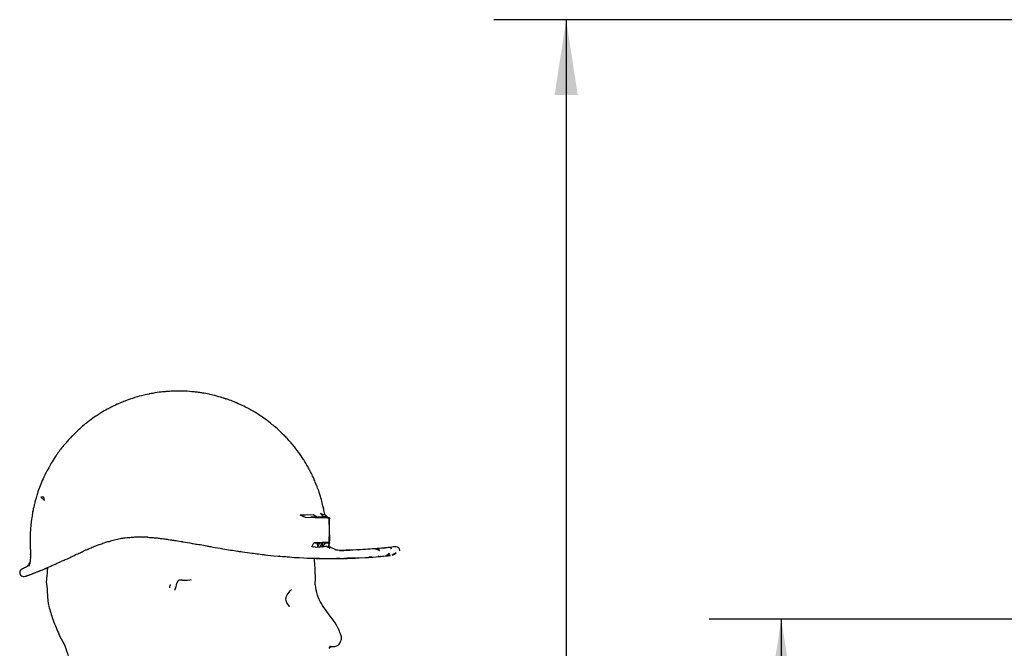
# Paper-space layout 'Sheet9' of a CAD drawing. Header units: inches. Extents: x 2.34 to 9.39, y 0.52 to 7.47.
# Tile 26 of 32: x 2.36 to 4.06, y 5.66 to 6.75. Entities that reach past the tile are written whole.
import ezdxf

# ---------------------------------------------------------------- set-up
doc = ezdxf.new("R2010")
doc.units = ezdxf.units.IN
doc.header["$MEASUREMENT"] = 0
doc.layers.add('FORMAT', color=7, linetype='Continuous')
doc.styles.add('SLDTEXTSTYLE0', font='TXT', dxfattribs={"width": 0.75})
doc.dimstyles.new('SLDDIMSTYLE11', dxfattribs={"dimtxt": 0.104167, "dimasz": 0.13, "dimexe": 0, "dimexo": 0.0625, "dimgap": 0.026042, "dimtad": 0, "dimtih": 1, "dimtoh": 1, "dimdec": 1, "dimlfac": 18, "dimrnd": 1e-09, "dimzin": 12, "dimdsep": 46, "dimtxsty": 'SLDTEXTSTYLE0', "dimsah": 1, "dimcen": 0.09, "dimadec": 0, "dimazin": 3, "dimtfac": 1, "dimtdec": 1, "dimtofl": 0, "dimtmove": 0, "dimatfit": 3, "dimfxl": 1, "dimfrac": 2, "dimtolj": 1, "dimtzin": 12, "dimarcsym": 0})

# ---------------------------------------------------------------- blocks, each defined once
blk = doc.blocks.new('_D_76')
at = {"layer": 'FORMAT', "color": 7}
for p, q in [((5.9692, 6.7509), (3.1807, 6.7509)), ((3.3057, 6.7509), (3.3057, 5.1785)), ((3.1518, 5.1574), (3.1201, 5.1574)), ((3.1201, 5.1574), (3.1201, 4.9919)), ((3.4596, 5.1574), (3.4913, 5.1574)), ((3.4913, 5.1574), (3.4913, 4.9919)), ((3.1201, 4.9919), (3.1518, 4.9919)), ((3.4913, 4.9919), (3.4596, 4.9919)), ((3.3057, 1.9861), (3.3057, 4.8319)), ((4.0576, 1.9861), (3.1807, 1.9861))]:
    blk.add_line(p, q, dxfattribs=at)
for points in [[(3.3057, 6.7509), (3.2857, 6.6209), (3.3257, 6.6209)], [(3.3057, 1.9861), (3.3257, 2.1161), (3.2857, 2.1161)]]:
    blk.add_solid(points, dxfattribs=at)
at = {"layer": 'FORMAT', "color": 7, "char_height": 0.10417, "attachment_point": 1, "style": 'SLDTEXTSTYLE0'}
for s, insert in [('2178', (3.1518, 5.1261)), ('85.8', (3.1711, 4.9661))]:
    blk.add_mtext(s, dxfattribs=dict(at, insert=insert))
blk = doc.blocks.new('_D_78')
at = {"layer": 'FORMAT', "color": 7}
for p, q in [((4.8516, 5.714), (3.553, 5.714)), ((3.678, 5.714), (3.678, 4.5406)), ((3.524, 4.5195), (3.4923, 4.5195)), ((3.4923, 4.5195), (3.4923, 4.354)), ((3.8319, 4.5195), (3.8636, 4.5195)), ((3.8636, 4.5195), (3.8636, 4.354)), ((3.4923, 4.354), (3.524, 4.354)), ((3.8636, 4.354), (3.8319, 4.354)), ((3.678, 1.9861), (3.678, 4.194)), ((4.0576, 1.9861), (3.553, 1.9861))]:
    blk.add_line(p, q, dxfattribs=at)
for points in [[(3.678, 5.714), (3.658, 5.584), (3.698, 5.584)], [(3.678, 1.9861), (3.698, 2.1161), (3.658, 2.1161)]]:
    blk.add_solid(points, dxfattribs=at)
at = {"layer": 'FORMAT', "color": 7, "char_height": 0.10417, "attachment_point": 1, "style": 'SLDTEXTSTYLE0'}
for s, insert in [('1704', (3.524, 4.4883)), ('67.1', (3.5433, 4.3283))]:
    blk.add_mtext(s, dxfattribs=dict(at, insert=insert))

psp = doc.layouts.new('Sheet9')

# ---------------------------------------------------------------- linework, layer by layer
at = {"color": 7, "linetype": 'Continuous', "lineweight": 25}
for p, q in [((2.40147, 5.92465), (2.39638, 5.9247)), ((2.88258, 5.89051), (2.8639, 5.89051)), ((2.88803, 5.89407), (2.88803, 5.89407)), ((2.89249, 5.89051), (2.89305, 5.89051)), ((2.89305, 5.89051), (2.89384, 5.88989)), ((2.89411, 5.88968), (2.89579, 5.88836)), ((2.89579, 5.87176), (2.89579, 5.88899)), ((2.86541, 5.83901), (2.86884, 5.84608)), ((2.87495, 5.84607), (2.87883, 5.84607)), ((2.87495, 5.84607), (2.87508, 5.83852)), ((2.87883, 5.84607), (2.87508, 5.83852)), ((2.88325, 5.84607), (2.87846, 5.83799)), ((2.87883, 5.84607), (2.88325, 5.84607)), ((2.88405, 5.84607), (2.88282, 5.83842)), ((2.88924, 5.84607), (2.88282, 5.83842)), ((2.88325, 5.84607), (2.88405, 5.84607)), ((2.88924, 5.84607), (2.88405, 5.84607)), ((2.89579, 5.8461), (2.89343, 5.83787)), ((2.89579, 5.84608), (2.89578, 5.84606)), ((2.89578, 5.84605), (2.89579, 5.84608)), ((2.89578, 5.84603), (2.89579, 5.84607)), ((2.89579, 5.84607), (2.89579, 5.84608)), ((2.87846, 5.83799), (2.87508, 5.83852)), ((2.89576, 5.83743), (2.89473, 5.83836)), ((2.93198, 5.83319), (2.91345, 5.83272)), ((2.91787, 5.83276), (2.93104, 5.83315)), ((2.9831, 5.83189), (2.98063, 5.83541)), ((3.0179, 5.83223), (3.0179, 5.83223)), ((2.91129, 5.8188), (2.91342, 5.81882)), ((2.91389, 5.81882), (2.91204, 5.81879)), ((2.98044, 5.82316), (2.9807, 5.82334)), ((2.9807, 5.82334), (2.9808, 5.82329)), ((2.36019, 5.79684), (2.3602, 5.79684)), ((2.37596, 5.80795), (2.37366, 5.80596)), ((2.37498, 5.80695), (2.37586, 5.80767)), ((2.37583, 5.80757), (2.37584, 5.80755)), ((2.37586, 5.80767), (2.37586, 5.80767)), ((2.35983, 5.79254), (2.35997, 5.79258)), ((2.64116, 5.78253), (2.63963, 5.78078)), ((2.6299, 5.76966), (2.62775, 5.76353)), ((2.89466, 5.66342), (2.89843, 5.66654)), ((2.91087, 5.66876), (2.91088, 5.66883))]:
    psp.add_line(p, q, dxfattribs=at)
at = {"color": 7, "linetype": 'Continuous', "lineweight": 25, "flags": 128}
for points in [[(2.39638, 5.9247), (2.40254, 5.91899), (2.40147, 5.92465)], [(2.88708, 5.89402), (2.88044, 5.8967), (2.8862, 5.89051), (2.88258, 5.89051)], [(2.87472, 5.89051), (2.86781, 5.89409), (2.86297, 5.89387), (2.85798, 5.89408), (2.85445, 5.89347), (2.85054, 5.89359), (2.8455, 5.89378)], [(2.89568, 5.88732), (2.89193, 5.88897), (2.87065, 5.88899), (2.85426, 5.88992), (2.8455, 5.89378)], [(2.88803, 5.89407), (2.88803, 5.89407), (2.88708, 5.89402)], [(2.89567, 5.84638), (2.89579, 5.86655), (2.89568, 5.88732)], [(2.89579, 5.88899), (2.89579, 5.88899), (2.89568, 5.88732)], [(2.89567, 5.84638), (2.88304, 5.84618), (2.86884, 5.84608)], [(2.86884, 5.84608), (2.8727, 5.84607), (2.87495, 5.84607)], [(2.89567, 5.84638), (2.89579, 5.84619), (2.89579, 5.8461)], [(2.87508, 5.83852), (2.8731, 5.83795), (2.87019, 5.83887), (2.86838, 5.8383), (2.86541, 5.83901)], [(2.88282, 5.83842), (2.88006, 5.83881), (2.87846, 5.83799)], [(2.89343, 5.83787), (2.89113, 5.84034), (2.88917, 5.83926), (2.88659, 5.83886), (2.88447, 5.83898), (2.88282, 5.83842)], [(2.91957, 5.83272), (2.91402, 5.83264), (2.92024, 5.83223), (2.91957, 5.83272)], [(2.9831, 5.83189), (2.97581, 5.83557), (2.98063, 5.83541)], [(3.00276, 5.83535), (3.00253, 5.838), (3.00193, 5.83709), (3.00276, 5.83535)], [(3.01135, 5.82868), (3.00471, 5.82456), (3.00935, 5.8265), (3.01135, 5.82868)], [(2.99948, 5.82785), (2.99792, 5.82446), (2.99403, 5.82328), (2.99948, 5.82785)]]:
    psp.add_lwpolyline(points, dxfattribs=at)
at = {"color": 7, "linetype": 'Continuous', "lineweight": 25}
for centre, radius, start, end in [((2.89054, 6.24899), 0.40293, 269.81499, 270.74586), ((2.91251, 5.82857), 0.02123, 146.29361, 153.99648)]:
    psp.add_arc(centre, radius, start, end, dxfattribs=at)
for points, knots in [([(2.88803, 5.89407), (2.88789, 5.89476), (2.88766, 5.89585), (2.88477, 5.91147), (2.8866, 5.90229), (2.88509, 5.90802), (2.88266, 5.91799), (2.88207, 5.92062), (2.88201, 5.92082), (2.88104, 5.92384), (2.8789, 5.9319), (2.87539, 5.94108), (2.87467, 5.94311), (2.87422, 5.94433), (2.87428, 5.9441), (2.8705, 5.95287), (2.86923, 5.95613), (2.86907, 5.95703), (2.86375, 5.96775), (2.86143, 5.97238), (2.86179, 5.97147), (2.85566, 5.98282), (2.85208, 5.98839), (2.85027, 5.99143), (2.84791, 5.99508), (2.84375, 6.00078), (2.84446, 5.99986), (2.83367, 6.01417), (2.83286, 6.015), (2.8226, 6.02686), (2.82427, 6.02501), (2.81886, 6.03062), (2.81588, 6.03371), (2.81417, 6.03514), (2.80636, 6.04304), (2.79236, 6.05409), (2.79541, 6.0521), (2.79295, 6.05362), (2.78377, 6.06088), (2.77895, 6.06408), (2.77536, 6.06649), (2.77001, 6.06997), (2.76316, 6.07403), (2.75668, 6.07768), (2.7554, 6.07837), (2.75039, 6.08109), (2.73889, 6.08631), (2.7338, 6.08865), (2.73532, 6.08789), (2.72147, 6.09362), (2.72129, 6.09342), (2.71781, 6.09471), (2.70823, 6.09779), (2.72098, 6.0934), (2.70839, 6.09769), (2.70849, 6.09765), (2.701, 6.09963), (2.69024, 6.10258), (2.68686, 6.10309), (2.67706, 6.10507), (2.67438, 6.10544), (2.6656, 6.10658), (2.66221, 6.10708), (2.65548, 6.10745), (2.64839, 6.10813), (2.64662, 6.10819), (2.64177, 6.10831), (2.6336, 6.10843), (2.63437, 6.10846), (2.63351, 6.10844), (2.6295, 6.10828), (2.62122, 6.10797), (2.61749, 6.10792), (2.6151, 6.10767), (2.6104, 6.10698), (2.60266, 6.10662), (2.59278, 6.10491), (2.58713, 6.10397), (2.5837, 6.10335), (2.58492, 6.10358), (2.57821, 6.10236), (2.5713, 6.10033), (2.56695, 6.09938), (2.56693, 6.09937), (2.56375, 6.09843), (2.55449, 6.09557), (2.55137, 6.0946), (2.55201, 6.09479), (2.54045, 6.09057), (2.54031, 6.09055), (2.53969, 6.09029), (2.53738, 6.08927), (2.53394, 6.08791), (2.52647, 6.08458), (2.51123, 6.0769), (2.51987, 6.0813), (2.51819, 6.08069), (2.51299, 6.07781), (2.51237, 6.07743), (2.50372, 6.07282), (2.49744, 6.06869), (2.49433, 6.06673), (2.48593, 6.06128), (2.47824, 6.05526), (2.4754, 6.0532), (2.47194, 6.05021), (2.46825, 6.0473), (2.46652, 6.04566), (2.45798, 6.03819), (2.45326, 6.03347), (2.44323, 6.02304), (2.44033, 6.01922), (2.43696, 6.01564), (2.43363, 6.01151), (2.42869, 6.00494), (2.43093, 6.00828), (2.42385, 5.99817), (2.42385, 5.99833), (2.41908, 5.99133), (2.41647, 5.98723), (2.41357, 5.98231), (2.41426, 5.98352), (2.406, 5.96833), (2.40526, 5.96714), (2.40266, 5.96182), (2.39844, 5.9528), (2.39546, 5.9451), (2.39171, 5.93531), (2.39065, 5.9317), (2.38977, 5.92896), (2.38894, 5.92581), (2.38693, 5.91811), (2.38613, 5.9168), (2.3839, 5.90712), (2.38113, 5.8942), (2.38377, 5.90606), (2.38052, 5.88943), (2.37932, 5.87785), (2.37911, 5.87771), (2.37885, 5.87456), (2.37896, 5.87506), (2.37747, 5.85479), (2.37795, 5.85274), (2.37792, 5.83735), (2.37822, 5.83572), (2.37866, 5.83058), (2.37859, 5.82636), (2.37846, 5.8232), (2.37881, 5.82912), (2.37804, 5.81613), (2.37931, 5.82436), (2.37656, 5.80525), (2.37433, 5.80403), (2.37817, 5.81452), (2.3764, 5.80926), (2.37583, 5.80757)], [0, 0, 0, 0, 0.0057373, 0.0090655, 0.0270714, 0.0339509, 0.0412996, 0.041466, 0.0414751, 0.0417122, 0.0497557, 0.0565648, 0.0575547, 0.0575948, 0.0590732, 0.0614253, 0.0787955, 0.0929735, 0.1005384, 0.1007024, 0.1028162, 0.1095801, 0.1191341, 0.1201839, 0.1307904, 0.1309863, 0.1337784, 0.1423102, 0.1508191, 0.156153, 0.167172, 0.1781362, 0.1795318, 0.1859543, 0.1968704, 0.2083179, 0.2267997, 0.252748, 0.261736, 0.2619454, 0.2642471, 0.2728516, 0.2798135, 0.2910626, 0.2934707, 0.3049011, 0.3141639, 0.3144728, 0.3166719, 0.326201, 0.3390039, 0.3396067, 0.3474622, 0.3533792, 0.3587577, 0.3607762, 0.3644411, 0.3774104, 0.3900346, 0.3901083, 0.4032185, 0.4153947, 0.4244395, 0.4433454, 0.4450269, 0.445563, 0.4505991, 0.4544355, 0.4547038, 0.4547165, 0.4560883, 0.4647605, 0.4665257, 0.4691749, 0.4781744, 0.4876628, 0.4878302, 0.4978231, 0.4987719, 0.5003542, 0.5011247, 0.5152063, 0.5152272, 0.515241, 0.5152833, 0.5261679, 0.526376, 0.5275949, 0.535239, 0.5354492, 0.5354676, 0.5378155, 0.5559188, 0.5586134, 0.5718948, 0.5846433, 0.596458, 0.5964734, 0.5978132, 0.6062293, 0.6121951, 0.6142732, 0.6224723, 0.6314791, 0.6320074, 0.6441432, 0.6443766, 0.6445216, 0.6533607, 0.660179, 0.6610177, 0.6812808, 0.684693, 0.6847714, 0.6917432, 0.7068094, 0.7150105, 0.7268374, 0.7270551, 0.7386247, 0.7386842, 0.7405156, 0.7526148, 0.754835, 0.7549499, 0.7645106, 0.7749612, 0.7750101, 0.7936645, 0.7943208, 0.7957158, 0.8182398, 0.8286909, 0.830176, 0.8399499, 0.8609061, 0.8672066, 0.8752046, 0.8776491, 0.8777338, 0.8813113, 0.8905295, 0.9024033, 0.9037029, 0.9191241, 0.9302697, 0.9303023, 0.9304004, 0.9358948, 0.955787, 0.9736091, 0.9785729, 0.99108, 0.9971324, 1, 1, 1, 1]), ([(2.88258, 5.89051), (2.88527, 5.89122), (2.88873, 5.89213), (2.89451, 5.88954), (2.89579, 5.88897)], [0, 0, 0, 0, 0.7800591, 1, 1, 1, 1]), ([(2.89579, 5.88899), (2.89535, 5.8893), (2.89393, 5.89032), (2.90009, 5.88421), (2.88909, 5.89331), (2.88844, 5.89378), (2.88803, 5.89407)], [0, 0, 0, 0, 0.2548603, 0.8251381, 0.8900441, 1, 1, 1, 1]), ([(2.89481, 5.84028), (2.89495, 5.84102), (2.89594, 5.84628), (2.89414, 5.83739), (2.89718, 5.8529), (2.89642, 5.8607), (2.89579, 5.86725)], [0, 0, 0, 0, 0.0548994, 0.3941262, 0.4914936, 1, 1, 1, 1]), ([(2.42972, 5.8129), (2.43049, 5.81345), (2.43181, 5.81439), (2.4364, 5.81537), (2.43779, 5.81668), (2.44309, 5.81746), (2.45017, 5.82224), (2.45108, 5.82253), (2.45739, 5.8259), (2.46215, 5.82768), (2.46693, 5.82992), (2.46965, 5.83123), (2.47475, 5.83384), (2.47597, 5.83382), (2.48047, 5.83608), (2.48405, 5.83782), (2.49028, 5.83997), (2.495, 5.84198), (2.50153, 5.84418), (2.50653, 5.84634), (2.51374, 5.84817), (2.51891, 5.84994), (2.52497, 5.85155), (2.53104, 5.85279), (2.53671, 5.8539), (2.54104, 5.85462), (2.5492, 5.85518), (2.55627, 5.85603), (2.56498, 5.85612), (2.57104, 5.85609), (2.57698, 5.85587), (2.57987, 5.85714), (2.58299, 5.85467), (2.58925, 5.85537), (2.59394, 5.85449), (2.59612, 5.85494), (2.60088, 5.85354), (2.6067, 5.85338), (2.61477, 5.85211), (2.61785, 5.85147), (2.62261, 5.85098), (2.62219, 5.85095), (2.62474, 5.85025), (2.62893, 5.85037), (2.63594, 5.84852), (2.64083, 5.84801), (2.64728, 5.84664), (2.65447, 5.84575), (2.6642, 5.84372), (2.67269, 5.84294), (2.68177, 5.84057), (2.69353, 5.83881), (2.70282, 5.8371), (2.7185, 5.83436), (2.73093, 5.83241), (2.73923, 5.83126), (2.74433, 5.83044), (2.73934, 5.83138), (2.75893, 5.82843), (2.76598, 5.82756), (2.77793, 5.82601), (2.78925, 5.8247), (2.79723, 5.82381), (2.81023, 5.82274), (2.80958, 5.82273), (2.81641, 5.82226), (2.82337, 5.82174), (2.83442, 5.82076), (2.85472, 5.81977), (2.86344, 5.81936), (2.86261, 5.81938), (2.87345, 5.81909), (2.88467, 5.81905), (2.8925, 5.8187), (2.89374, 5.8187), (2.89265, 5.81859), (2.91883, 5.81885), (2.90507, 5.81866), (2.91327, 5.81881), (2.914, 5.81883)], [0, 0, 0, 0, 0.013555, 0.0230459, 0.024736, 0.0266153, 0.0550614, 0.0565022, 0.066993, 0.0827529, 0.0854722, 0.0946307, 0.1055485, 0.1138083, 0.1163252, 0.1313284, 0.1412229, 0.1525069, 0.1592342, 0.1772026, 0.1843189, 0.1969313, 0.2055788, 0.2204402, 0.2218037, 0.2368495, 0.2465475, 0.2620558, 0.2722997, 0.2882998, 0.2918054, 0.3008554, 0.3040726, 0.31766, 0.3234765, 0.3279911, 0.3335248, 0.3439367, 0.3570403, 0.3659245, 0.3694373, 0.3697034, 0.3699013, 0.3795084, 0.3967415, 0.4000733, 0.4026617, 0.4272818, 0.433352, 0.4485714, 0.4665091, 0.4765809, 0.5033704, 0.5107859, 0.5504854, 0.5557437, 0.5612931, 0.5631675, 0.5807799, 0.6034405, 0.624302, 0.6358871, 0.6717409, 0.676776, 0.6781299, 0.6793977, 0.7018921, 0.7328058, 0.7380992, 0.7950764, 0.7997275, 0.8029477, 0.8543917, 0.8589213, 0.8590823, 0.8597654, 0.9627216, 0.99671, 1, 1, 1, 1]), ([(2.89402, 5.83891), (2.89468, 5.83843), (2.89783, 5.83614), (2.89482, 5.83663), (2.89618, 5.83684), (2.89637, 5.83687)], [0, 0, 0, 0, 0.1830798, 0.8876928, 1, 1, 1, 1]), ([(3.0179, 5.83223), (3.0177, 5.83285), (3.01737, 5.83391), (3.01696, 5.83609), (3.01542, 5.83746), (3.01487, 5.83789), (3.01461, 5.83783), (3.00807, 5.84024), (3.00498, 5.8383), (3.00031, 5.83795), (3.00297, 5.83816), (2.98134, 5.83608), (2.9995, 5.83783), (2.97747, 5.83552), (2.96176, 5.83479), (2.94533, 5.83361), (2.94744, 5.83383), (2.94542, 5.83366), (2.92659, 5.83296), (2.92541, 5.83296), (2.91122, 5.83249), (2.91454, 5.83275), (2.90621, 5.83398), (2.90876, 5.83245), (2.90288, 5.836), (2.89844, 5.8374), (2.89562, 5.83964), (2.89516, 5.84006), (2.89485, 5.84035)], [0, 0, 0, 0, 0.0058342, 0.0099803, 0.0167469, 0.0169145, 0.017689, 0.0285543, 0.0580508, 0.0585878, 0.0680297, 0.0863955, 0.153073, 0.211495, 0.3184983, 0.3204953, 0.3516875, 0.3819283, 0.6242843, 0.6866769, 0.8589543, 0.8843515, 0.9252566, 0.9587175, 0.9665961, 0.9825831, 0.9883177, 1, 1, 1, 1]), ([(2.42572, 5.81112), (2.42669, 5.81154), (2.42775, 5.812), (2.42955, 5.81283), (2.42972, 5.8129)], [0, 0, 0, 0, 0.9082899, 1, 1, 1, 1]), ([(2.87193, 5.77322), (2.87163, 5.77323), (2.87082, 5.77324), (2.87241, 5.78301), (2.87076, 5.79886), (2.87118, 5.80376), (2.87013, 5.81372), (2.87014, 5.81816), (2.87014, 5.81921)], [0, 0, 0, 0, 0.0322767, 0.0874803, 0.507688, 0.7427543, 0.9390063, 1, 1, 1, 1]), ([(2.87014, 5.81914), (2.87216, 5.81908), (2.87784, 5.81893), (2.8792, 5.81886), (2.8863, 5.81873), (2.88859, 5.81874), (2.89079, 5.81876)], [0, 0, 0, 0, 0.2668564, 0.7489256, 0.7593424, 1, 1, 1, 1]), ([(2.89597, 5.81871), (2.90569, 5.81875), (2.91555, 5.81879), (2.92, 5.81887), (2.92029, 5.81887), (2.92061, 5.81888), (2.93208, 5.81955), (2.9286, 5.81902), (2.92934, 5.81914), (2.93205, 5.81924), (2.98165, 5.82128), (2.9668, 5.82114), (2.96366, 5.82079), (2.97249, 5.82148), (2.9838, 5.82235), (2.98334, 5.82232), (2.98346, 5.82233), (2.98328, 5.82232), (2.98551, 5.82252), (2.97784, 5.82184), (3.00015, 5.82376), (2.99889, 5.82382), (3.00121, 5.82402), (3.00128, 5.82405), (3.00191, 5.82421), (2.99787, 5.82375), (2.99409, 5.82333)], [0, 0, 0, 0, 0.0624989, 0.0633616, 0.0638637, 0.0646698, 0.0655078, 0.314982, 0.3159845, 0.3450471, 0.3822638, 0.6269033, 0.6387155, 0.6389462, 0.7608243, 0.7620502, 0.762661, 0.7633838, 0.768112, 0.7809695, 0.9414663, 0.9589042, 0.9605663, 0.9630513, 0.9654973, 1, 1, 1, 1]), ([(2.90314, 5.81872), (2.90337, 5.81871), (2.90365, 5.8187), (2.9049, 5.81872), (2.90517, 5.81872)], [0, 0, 0, 0, 0.7871407, 1, 1, 1, 1]), ([(2.9119, 5.81879), (2.911, 5.81877), (2.90892, 5.81872), (2.91071, 5.81878), (2.91173, 5.81881)], [0, 0, 0, 0, 0.43074621, 1, 1, 1, 1]), ([(2.92643, 5.81905), (2.92615, 5.81904), (2.91833, 5.81873), (2.92252, 5.81889), (2.92656, 5.81905)], [0, 0, 0, 0, 0.0355014, 1, 1, 1, 1]), ([(2.92246, 5.81893), (2.92247, 5.81893), (2.92348, 5.81895), (2.92258, 5.81892), (2.92456, 5.81899), (2.92515, 5.81901)], [0, 0, 0, 0, 0.0100821, 0.7019906, 1, 1, 1, 1]), ([(2.92766, 5.81909), (2.92835, 5.81911), (2.92927, 5.81913), (2.92727, 5.81909), (2.92678, 5.81908)], [0, 0, 0, 0, 0.7555696, 1, 1, 1, 1]), ([(2.92729, 5.81909), (2.93796, 5.81951), (2.95133, 5.82002), (2.93154, 5.81925), (2.92754, 5.81909)], [0, 0, 0, 0, 0.7976269, 1, 1, 1, 1]), ([(2.3602, 5.79684), (2.36002, 5.79548), (2.35984, 5.79412), (2.35983, 5.79255), (2.35983, 5.79254)], [0, 0, 0, 0, 0.9936189, 1, 1, 1, 1]), ([(2.35997, 5.79258), (2.36044, 5.79168), (2.36119, 5.79023), (2.36149, 5.79016), (2.36218, 5.78907), (2.36423, 5.7882), (2.36615, 5.78727), (2.3684, 5.78794), (2.37447, 5.7888), (2.36775, 5.78781), (2.37751, 5.79061), (2.3764, 5.7906), (2.37976, 5.79169), (2.38221, 5.79262), (2.38404, 5.79334), (2.38847, 5.79511), (2.392, 5.79642), (2.39563, 5.79805), (2.39886, 5.79921), (2.4015, 5.80032), (2.4054, 5.80201), (2.40866, 5.80311), (2.41998, 5.80871), (2.42136, 5.8087), (2.42495, 5.81069), (2.42572, 5.81112)], [0, 0, 0, 0, 0.0179783, 0.0291292, 0.0319462, 0.0369608, 0.0643082, 0.1125148, 0.1147178, 0.2902826, 0.294214, 0.4095856, 0.4713412, 0.5130484, 0.5453358, 0.6109807, 0.6766482, 0.6981838, 0.7493143, 0.7808736, 0.7920876, 0.8916985, 0.9377871, 0.9865713, 1, 1, 1, 1]), ([(2.37584, 5.80755), (2.37538, 5.80724), (2.37378, 5.80616), (2.37031, 5.80319), (2.37032, 5.80382), (2.36691, 5.80187), (2.36364, 5.80039), (2.36254, 5.79992), (2.36207, 5.79938), (2.36102, 5.79796), (2.36019, 5.79684)], [0, 0, 0, 0, 0.0689677, 0.2402137, 0.4439578, 0.6657634, 0.8189808, 0.867101, 0.8951045, 1, 1, 1, 1]), ([(2.39251, 5.79669), (2.39277, 5.79677), (2.39384, 5.79711), (2.39502, 5.79799), (2.39639, 5.79806), (2.39672, 5.79839), (2.39675, 5.79843)], [0, 0, 0, 0, 0.1834831, 0.7479071, 0.9729284, 1, 1, 1, 1]), ([(2.39798, 5.79891), (2.39798, 5.79889), (2.39797, 5.79886), (2.39804, 5.79891), (2.39809, 5.79895)], [0, 0, 0, 0, 0.30932495, 1, 1, 1, 1]), ([(2.40191, 5.8005), (2.40192, 5.80051), (2.40259, 5.80071), (2.4037, 5.80127), (2.40572, 5.8021), (2.40718, 5.80273), (2.40821, 5.80317)], [0, 0, 0, 0, 0.0058281, 0.2906835, 0.5011993, 1, 1, 1, 1]), ([(2.40822, 5.80321), (2.40819, 5.80288), (2.4076, 5.79669), (2.40656, 5.78977), (2.40553, 5.77772), (2.40728, 5.7674), (2.40786, 5.75364), (2.40855, 5.74488), (2.41093, 5.7322), (2.41383, 5.72328), (2.41945, 5.70698), (2.42397, 5.69733), (2.42791, 5.6871), (2.43169, 5.67963), (2.43895, 5.66788), (2.4424, 5.65352), (2.44582, 5.64413), (2.45097, 5.63365), (2.45614, 5.62022), (2.46065, 5.59986), (2.4616, 5.58507), (2.4634, 5.57324), (2.46597, 5.56791), (2.46808, 5.56325), (2.47171, 5.56032), (2.47856, 5.55499), (2.47747, 5.55093), (2.47972, 5.54667), (2.47982, 5.54649)], [0, 0, 0, 0, 0.0035666, 0.068197, 0.0753295, 0.1348474, 0.1809967, 0.223454, 0.235131, 0.3206818, 0.3247945, 0.4231498, 0.4336238, 0.4473261, 0.5145705, 0.5819035, 0.6082129, 0.6229451, 0.7094423, 0.7676465, 0.8495722, 0.8685242, 0.8997169, 0.9091186, 0.9322679, 0.947934, 0.9978629, 1, 1, 1, 1]), ([(2.37381, 5.78955), (2.3738, 5.78954), (2.37294, 5.78905), (2.36852, 5.78765), (2.37045, 5.78869), (2.3736, 5.78951), (2.37387, 5.78958)], [0, 0, 0, 0, 0.0056437, 0.4366102, 0.9522455, 1, 1, 1, 1]), ([(2.3748, 5.78991), (2.37521, 5.79007), (2.37654, 5.79058), (2.37718, 5.79047), (2.37861, 5.7913), (2.37865, 5.79132)], [0, 0, 0, 0, 0.3043911, 0.9828019, 1, 1, 1, 1]), ([(2.3849, 5.79368), (2.38496, 5.79367), (2.38504, 5.79366), (2.38525, 5.79381), (2.38527, 5.79383)], [0, 0, 0, 0, 0.8857724, 1, 1, 1, 1]), ([(2.65583, 5.78155), (2.65583, 5.78155), (2.66014, 5.7826), (2.64504, 5.77868), (2.63324, 5.78377), (2.6311, 5.77474), (2.6299, 5.76966)], [0, 0, 0, 0, 0.0000006, 0.3613215, 0.6409848, 1, 1, 1, 1]), ([(2.62024, 5.7737), (2.6201, 5.77307), (2.61947, 5.77039), (2.6192, 5.7691), (2.61899, 5.76812)], [0, 0, 0, 0, 0.2347215, 1, 1, 1, 1]), ([(2.82767, 5.73588), (2.82763, 5.7358), (2.82716, 5.73503), (2.81536, 5.74904), (2.82468, 5.75923), (2.83018, 5.76524)], [0, 0, 0, 0, 0.0411474, 0.4335295, 1, 1, 1, 1]), ([(2.91335, 5.69291), (2.91313, 5.69346), (2.90798, 5.70602), (2.89222, 5.72524), (2.87492, 5.75002), (2.8727, 5.76718), (2.87193, 5.77322)], [0, 0, 0, 0, 0.01934199, 0.44265839, 0.80390386, 1, 1, 1, 1]), ([(2.91088, 5.66883), (2.91106, 5.6689), (2.9123, 5.66938), (2.91591, 5.67605), (2.91756, 5.68206), (2.91429, 5.68958), (2.91369, 5.69173), (2.91335, 5.69291)], [0, 0, 0, 0, 0.0547119, 0.3609231, 0.4834837, 0.715214, 1, 1, 1, 1]), ([(2.89606, 5.66726), (2.89797, 5.66678), (2.90191, 5.6658), (2.90725, 5.66731), (2.91005, 5.66843), (2.91087, 5.66876)], [0, 0, 0, 0, 0.4009108, 0.8240083, 1, 1, 1, 1])]:
    psp.add_open_spline(points, degree=3, knots=knots, dxfattribs=at)

# ---------------------------------------------------------------- dimensions: what is measured, and where the dimension line sits
at = {"layer": 'FORMAT', "color": 7}
for base, p1, picture, middle in [((3.30571, 1.98613), (6.01917, 6.75093), '_D_76', (3.30571, 5.00518)), ((3.67796, 1.98613), (4.90157, 5.714), '_D_78', (3.67796, 4.36732))]:
    dim = psp.add_linear_dim(base=base, p1=p1, p2=(4.10756, 1.98613), angle=90, dimstyle='SLDDIMSTYLE11', dxfattribs=at)
    dim.commit()
    dim.dimension.update_dxf_attribs({"geometry": picture, "text_midpoint": middle, "dimtype": 160})

doc.saveas('drawing.dxf')
